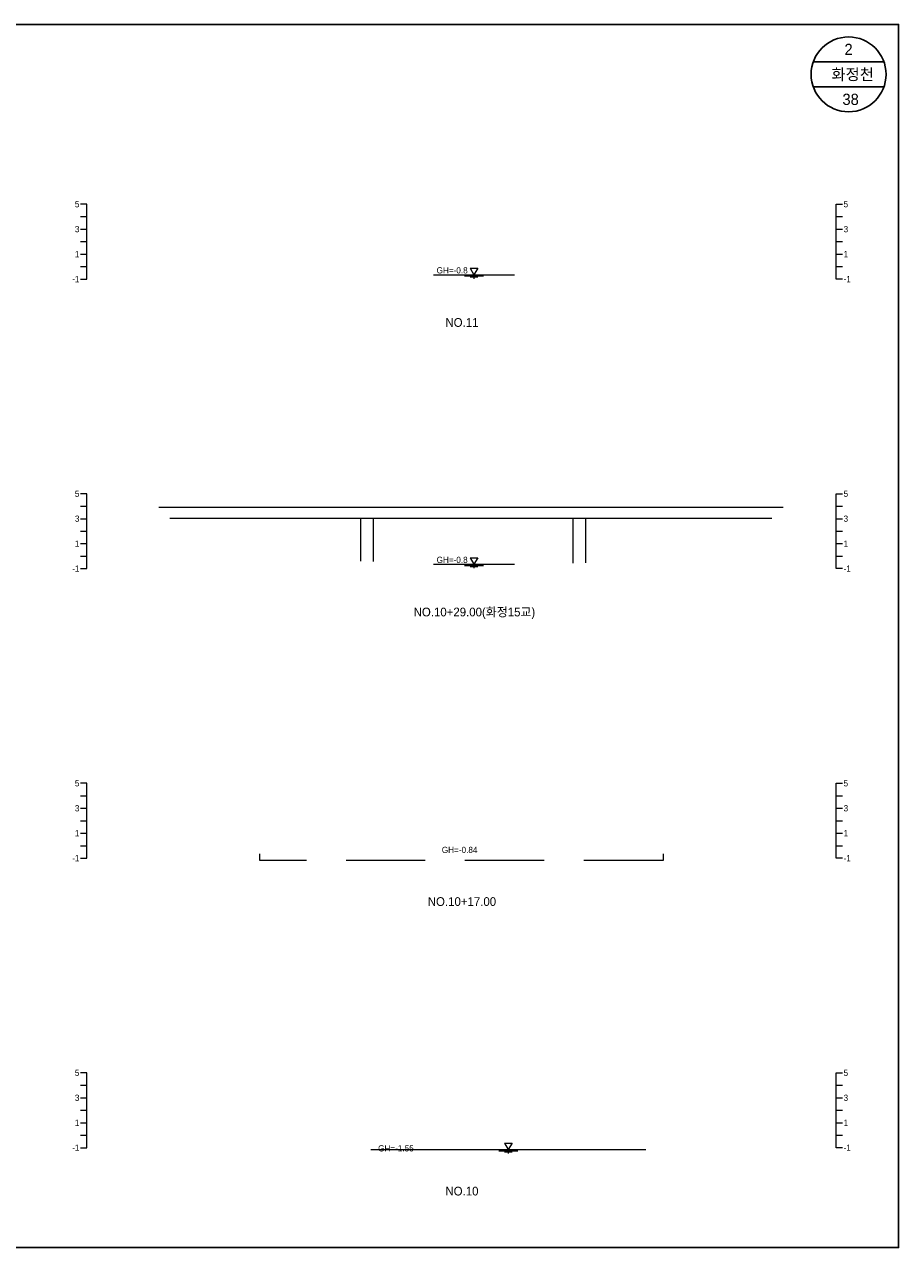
# Model space of a CAD drawing. Header units: metres. Extents: x 14522 to 15395, y -153 to 498.
# Tile 6 of 38: x 14595 to 14665, y 88 to 186. Entities that reach past the tile are written whole.
import ezdxf
from ezdxf.enums import TextEntityAlignment as Align

# ---------------------------------------------------------------- set-up
doc = ezdxf.new("R2010")
doc.units = ezdxf.units.M
doc.linetypes.add('DASHED2', pattern=[9.525, 6.35, -3.175])
doc.layers.add('BOX', color=5, linetype='CONTINUOUS')
doc.layers.add('DT2', color=7, linetype='CONTINUOUS')
for name, color, linetype, lineweight in [('DT1', 3, 'CONTINUOUS', 0), ('LT1', 4, 'CONTINUOUS', 0), ('ST1', 7, 'CONTINUOUS', 0)]:
    doc.layers.add(name, color=color, linetype=linetype, lineweight=lineweight)
doc.styles.get("Standard").update_dxf_attribs({"font": 'Gulim.ttf'})

# ---------------------------------------------------------------- blocks, each defined once
blk = doc.blocks.new('SWL')
at = {"layer": 'LT1'}
for p, q in [((-15, 0), (15, 0)), ((-3, 5.2), (3, 5.2)), ((-3, 5.2), (0, 0)), ((3, 5.2), (0, 0)), ((-7.5, -0.9), (7.5, -0.9)), ((-3, -1.8), (3, -1.8)), ((-0.38, -2.7), (0.38, -2.7))]:
    blk.add_line(p, q, dxfattribs=at)

msp = doc.modelspace()

# ---------------------------------------------------------------- linework, layer by layer
at = {"layer": 'BOX'}
for p, q in [((14663.828, 183), (14658.172, 183)), ((14663.828, 181), (14658.172, 181))]:
    msp.add_line(p, q, dxfattribs=at)
msp.add_lwpolyline([(14525, 88), (14665, 88), (14665, 186), (14525, 186)], close=True, dxfattribs=at)
msp.add_circle((14661, 182), 3, dxfattribs=at)
at = {"layer": 'DT1'}
for p, q in [((14627.75, 165.95), (14634.25, 165.95)), ((14605.75, 147.33), (14655.75, 147.33)), ((14654.85, 146.42), (14606.65, 146.42)), ((14621.95, 142.987), (14621.95, 146.42)), ((14622.95, 142.981), (14622.95, 146.42)), ((14638.95, 142.845), (14638.95, 146.42)), ((14639.95, 142.851), (14639.95, 146.42)), ((14627.75, 142.75), (14634.25, 142.75)), ((14622.75, 95.85), (14644.75, 95.85))]:
    msp.add_line(p, q, dxfattribs=at)
at = {"layer": 'DT1', "linetype": 'DASHED2'}
msp.add_lwpolyline([(14646.15, 119.55), (14646.15, 119), (14613.85, 119), (14613.85, 119.55)], dxfattribs=at)
at = {"layer": 'ST1'}
for p, q in [((14600, 171.6), (14599.5, 171.6)), ((14600, 165.6), (14600, 171.6)), ((14660, 165.6), (14660, 171.6)), ((14660, 171.6), (14660.5, 171.6)), ((14599.5, 170.6), (14600, 170.6)), ((14660, 170.6), (14660.5, 170.6)), ((14599.5, 169.6), (14600, 169.6)), ((14660, 169.6), (14660.5, 169.6)), ((14599.5, 168.6), (14600, 168.6)), ((14660, 168.6), (14660.5, 168.6)), ((14599.5, 167.6), (14600, 167.6)), ((14660, 167.6), (14660.5, 167.6)), ((14599.5, 166.6), (14600, 166.6)), ((14660, 166.6), (14660.5, 166.6)), ((14599.5, 165.6), (14600, 165.6)), ((14660.5, 165.6), (14660, 165.6)), ((14600, 148.4), (14599.5, 148.4)), ((14600, 142.4), (14600, 148.4)), ((14660, 142.4), (14660, 148.4)), ((14660, 148.4), (14660.5, 148.4)), ((14599.5, 147.4), (14600, 147.4)), ((14660, 147.4), (14660.5, 147.4)), ((14599.5, 146.4), (14600, 146.4)), ((14660, 146.4), (14660.5, 146.4)), ((14599.5, 145.4), (14600, 145.4)), ((14660, 145.4), (14660.5, 145.4)), ((14599.5, 144.4), (14600, 144.4)), ((14660, 144.4), (14660.5, 144.4)), ((14599.5, 143.4), (14600, 143.4)), ((14660, 143.4), (14660.5, 143.4)), ((14599.5, 142.4), (14600, 142.4)), ((14660.5, 142.4), (14660, 142.4)), ((14600, 125.2), (14599.5, 125.2)), ((14600, 119.2), (14600, 125.2)), ((14660, 119.2), (14660, 125.2)), ((14660, 125.2), (14660.5, 125.2)), ((14599.5, 124.2), (14600, 124.2)), ((14660, 124.2), (14660.5, 124.2)), ((14599.5, 123.2), (14600, 123.2)), ((14660, 123.2), (14660.5, 123.2)), ((14599.5, 122.2), (14600, 122.2)), ((14660, 122.2), (14660.5, 122.2)), ((14599.5, 121.2), (14600, 121.2)), ((14660, 121.2), (14660.5, 121.2)), ((14599.5, 120.2), (14600, 120.2)), ((14660, 120.2), (14660.5, 120.2)), ((14599.5, 119.2), (14600, 119.2)), ((14660.5, 119.2), (14660, 119.2)), ((14600, 102), (14599.5, 102)), ((14600, 96), (14600, 102)), ((14660, 96), (14660, 102)), ((14660, 102), (14660.5, 102)), ((14599.5, 101), (14600, 101)), ((14660, 101), (14660.5, 101)), ((14599.5, 100), (14600, 100)), ((14660, 100), (14660.5, 100)), ((14599.5, 99), (14600, 99)), ((14660, 99), (14660.5, 99)), ((14599.5, 98), (14600, 98)), ((14660, 98), (14660.5, 98)), ((14599.5, 97), (14600, 97)), ((14660, 97), (14660.5, 97)), ((14599.5, 96), (14600, 96)), ((14660.5, 96), (14660, 96))]:
    msp.add_line(p, q, dxfattribs=at)

# ---------------------------------------------------------------- block references
at = {"layer": 'DT1', "xscale": 0.1, "yscale": 0.1, "zscale": 0.1}
for p in [(14631, 165.95), (14631, 142.75), (14633.75, 95.85)]:
    msp.add_blockref('SWL', p, dxfattribs=at)

# ---------------------------------------------------------------- texts
at = {"layer": 'DT1'}
for s, p in [('5', (14599.4, 171.6)), ('3', (14599.4, 169.6)), ('1', (14599.4, 167.6)), ('-1', (14599.4, 165.6)), ('5', (14599.4, 148.4)), ('3', (14599.4, 146.4)), ('1', (14599.4, 144.4)), ('-1', (14599.4, 142.4)), ('5', (14599.4, 125.2)), ('3', (14599.4, 123.2)), ('1', (14599.4, 121.2)), ('-1', (14599.4, 119.2)), ('5', (14599.4, 102)), ('3', (14599.4, 100)), ('1', (14599.4, 98)), ('-1', (14599.4, 96))]:
    msp.add_text(s, height=0.5, dxfattribs=at).set_placement(p, align=Align.MIDDLE_RIGHT)
for s, p in [('5', (14660.6, 171.6)), ('3', (14660.6, 169.6)), ('1', (14660.6, 167.6)), ('-1', (14660.6, 165.6)), ('5', (14660.6, 148.4)), ('3', (14660.6, 146.4)), ('1', (14660.6, 144.4)), ('-1', (14660.6, 142.4)), ('5', (14660.6, 125.2)), ('3', (14660.6, 123.2)), ('1', (14660.6, 121.2)), ('-1', (14660.6, 119.2)), ('5', (14660.6, 102)), ('3', (14660.6, 100)), ('1', (14660.6, 98)), ('-1', (14660.6, 96))]:
    msp.add_text(s, height=0.5, dxfattribs=at).set_placement(p, align=Align.MIDDLE_LEFT)
for s, p in [('GH=-0.8', (14629.25, 166.3)), ('GH=-0.8', (14629.25, 143.1)), ('GH=-0.84', (14629.85, 119.86)), ('GH=-1.55', (14624.75, 95.95)), ('GH=-1.55', (14624.75, 95.95))]:
    msp.add_text(s, height=0.5, dxfattribs=at).set_placement(p, align=Align.MIDDLE_CENTER)
at = {"layer": 'DT2'}
for s, height, p in [(' 2 ', 0.9, (14661, 184)), ('  화정천', 0.9, (14661, 182)), (' 38', 0.9, (14661, 180)), ('NO.11', 0.7, (14630.036, 162.122)), ('NO.10+29.00(화정15교)', 0.7, (14631.036, 138.922)), ('NO.10+17.00', 0.7, (14630.036, 115.722)), ('NO.10', 0.7, (14630.036, 92.522))]:
    msp.add_text(s, height=height, dxfattribs=at).set_placement(p, align=Align.MIDDLE_CENTER)

doc.saveas('drawing.dxf')
